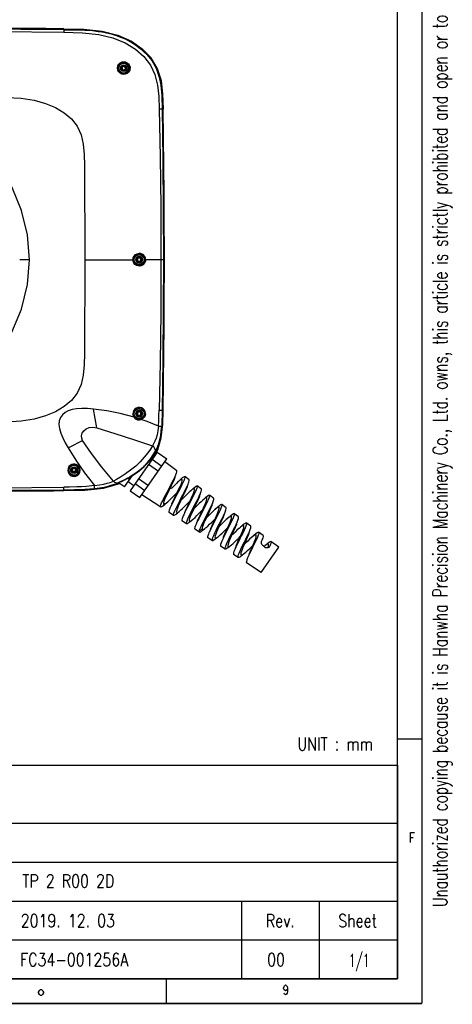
# Model space of a CAD drawing. Header units: millimetres. Extents: x 899 to 1733, y 9 to 584.
# Tile 10 of 11: x 1565 to 1732, y 9 to 389. Entities that reach past the tile are written whole.
import ezdxf
from ezdxf.enums import TextEntityAlignment as Align

# ---------------------------------------------------------------- set-up
doc = ezdxf.new("R2010")
doc.units = ezdxf.units.MM
doc.header["$LTSCALE"] = 46.255
doc.layers.get('0').update_dxf_attribs({"linetype": 'CONTINUOUS'})
doc.layers.add('SHEET', color=7, linetype='CONTINUOUS')
doc.styles.add('R-GHS', font='romans.shx', dxfattribs={"width": 0.8, "bigfont": 'ghs.shx'})

# ---------------------------------------------------------------- blocks, each defined once
blk = doc.blocks.new('A$C7C476C08')
at = {"color": 4, "linetype": 'Continuous'}
for p, q in [((606.8, 92.22), (811.8, 92.22)), ((811.8, 92.22), (811.8, 9.8)), ((606.8, 69.8), (811.8, 69.8)), ((606.8, 54.8), (811.8, 54.8)), ((606.8, 39.8), (811.8, 39.8)), ((751.8, 9.8), (751.8, 39.8)), ((781.8, 9.8), (781.8, 39.8)), ((606.8, 24.8), (811.8, 24.8)), ((606.8, 9.8), (811.8, 9.8))]:
    blk.add_line(p, q, dxfattribs=at)
at = {"color": 7, "linetype": 'Continuous'}
for p, q in [((816.87, 64.32), (817.84, 64.32)), ((674.16, 3.39), (673.77, 3.71))]:
    blk.add_line(p, q, dxfattribs=at)
at = {"color": 7, "linetype": 'Continuous', "const_width": 0.6}
for points in [[(821.3, 0.3), (821.3, 574.3)], [(811.8, 564.8), (811.8, 9.8)], [(811.8, 102.3), (821.35, 102.3)], [(9.8, 9.8), (811.8, 9.8)], [(722.7, 9.8), (722.7, 0.25)], [(821.3, 0.3), (0.3, 0.3)]]:
    blk.add_lwpolyline(points, dxfattribs=at)
at = {"color": 7, "linetype": 'Continuous'}
for points in [[(816.87, 62.38), (816.87, 66.27), (818.42, 66.27)], [(673.38, 4.68), (673.77, 5.33), (674.16, 5.65), (674.55, 5.65), (674.94, 5.33), (675.13, 5.01), (675.33, 4.68), (675.33, 4.36)], [(673.77, 3.71), (673.38, 4.36), (673.38, 4.68)], [(675.33, 4.36), (674.94, 3.71), (674.55, 3.39), (674.16, 3.39)], [(769.47, 6.15), (769.27, 5.5), (768.69, 5.17), (768.11, 5.5), (767.91, 6.15), (768.11, 6.79), (768.3, 7.12), (768.69, 7.44), (769.08, 7.12), (769.27, 6.79), (769.47, 6.15), (769.47, 4.85), (769.27, 4.2), (769.08, 3.88), (768.69, 3.55), (768.3, 3.88), (768.11, 4.2)]]:
    blk.add_lwpolyline(points, dxfattribs=at)
at = {"color": 4, "linetype": 'Continuous', "char_height": 5, "attachment_point": 1, "style": 'R-GHS'}
for s, insert in [('\\A1;Rev.', (761.07, 34.7)), ('\\A1;Sheet', (788.99, 34.7))]:
    blk.add_mtext(s, dxfattribs=dict(at, insert=insert))
at = {"layer": 'SHEET', "color": 2, "style": 'R-GHS', "width": 0.7}
blk.add_text('Unauthorized copying because it is Hanwha Precision Machinery Co., Ltd. owns, this article is strictly prohibited and open or to transfer to another person.', height=5.6, rotation=90, dxfattribs=at).set_placement((831.07, 247.6), align=Align.CENTER)

msp = doc.modelspace()

# ---------------------------------------------------------------- linework, layer by layer
at = {"color": 7, "linetype": 'Continuous'}
for p, q in [((1581.96, 385.546), (1581.146, 385.553)), ((1581.957, 385.196), (1581.96, 385.546)), ((1620.073, 360.385), (1620.236, 354.53)), ((1620.236, 354.53), (1619.891, 354.524)), ((1568.702, 296.45), (1564.953, 296.45)), ((1590.079, 296.45), (1608.89, 296.45)), ((1619.408, 296.45), (1613.074, 296.45)), ((1594.66, 231.598), (1593.394, 238.798)), ((1619.891, 238.376), (1620.236, 238.37)), ((1620.089, 232.828), (1620.236, 238.37)), ((1594.66, 231.599), (1601.632, 229.442)), ((1601.632, 229.442), (1608.806, 227.134)), ((1608.806, 227.134), (1616.121, 224.61)), ((1616.61, 225.459), (1616.121, 224.61)), ((1617.953, 222.225), (1607.505, 207.303)), ((1616.152, 220.562), (1615.65, 219.842)), ((1616.088, 220.469), (1616.515, 220.17)), ((1616.684, 220.583), (1616.461, 220.201)), ((1617.349, 221.879), (1617.649, 222.667)), ((1617.526, 222.605), (1617.525, 222.605)), ((1617.546, 222.557), (1617.555, 222.605)), ((1617.555, 222.605), (1617.562, 222.653)), ((1617.649, 222.667), (1617.711, 223.018)), ((1617.662, 222.96), (1617.711, 223.018)), ((1617.757, 223.123), (1617.711, 223.018)), ((1617.953, 222.225), (1621.738, 219.575)), ((1611.289, 204.653), (1621.738, 219.575)), ((1614.653, 217.512), (1618.438, 214.862)), ((1615.32, 219.399), (1615.661, 219.857)), ((1616.029, 219.477), (1619.814, 216.827)), ((1625.537, 215.032), (1620.961, 218.466)), ((1605.342, 208.817), (1608.421, 213.213)), ((1606.693, 212.178), (1607.753, 212.784)), ((1608.058, 212.988), (1608.54, 213.287)), ((1609.34, 213.813), (1608.311, 213.144)), ((1602.29, 211.668), (1601.115, 211.006)), ((1601.97, 210.02), (1603.033, 210.456)), ((1602.535, 210.367), (1603.033, 210.456)), ((1602.661, 210.193), (1602.596, 210.138)), ((1602.621, 210.184), (1602.596, 210.138)), ((1602.596, 210.138), (1602.862, 210.165)), ((1602.862, 210.165), (1603.261, 210.274)), ((1602.962, 210.262), (1603.007, 210.265)), ((1603.007, 210.265), (1603.052, 210.27)), ((1603.013, 210.288), (1603.014, 210.287)), ((1603.014, 210.287), (1603.161, 210.344)), ((1603.014, 210.288), (1603.055, 210.344)), ((1605.342, 208.817), (1603.059, 210.416)), ((1605.614, 211.659), (1607.346, 212.59)), ((1607.266, 211.564), (1606.505, 212.097)), ((1606.781, 210.872), (1608.943, 209.357)), ((1609.428, 210.05), (1613.213, 207.4)), ((1610.805, 212.015), (1614.589, 209.366)), ((1627.58, 211.683), (1627.385, 211.705)), ((1630.29, 211.464), (1628.583, 212.745)), ((1635.044, 207.895), (1633.336, 209.177)), ((1581.143, 207.346), (1581.96, 207.354)), ((1581.96, 207.354), (1581.957, 207.704)), ((1607.505, 207.303), (1611.289, 204.653)), ((1619.346, 201.014), (1612.065, 205.761)), ((1625.104, 206.098), (1625.786, 206.802)), ((1632.332, 208.115), (1632.119, 208.134)), ((1639.796, 204.328), (1638.089, 205.609)), ((1627.79, 204.218), (1627.119, 203.527)), ((1629.97, 202.691), (1630.633, 203.369)), ((1644.55, 200.759), (1642.842, 202.041)), ((1624.326, 197.767), (1622.537, 198.933)), ((1632.656, 200.811), (1632.002, 200.146)), ((1634.836, 199.284), (1635.48, 199.936)), ((1649.302, 197.192), (1647.595, 198.473)), ((1629.304, 194.521), (1627.515, 195.687)), ((1637.522, 197.403), (1636.887, 196.765)), ((1640.328, 196.502), (1639.702, 195.877)), ((1642.388, 193.997), (1641.771, 193.385)), ((1654.056, 193.623), (1652.348, 194.905)), ((1634.283, 191.275), (1632.495, 192.441)), ((1634.207, 191.584), (1635.277, 192.565)), ((1644.568, 192.47), (1645.175, 193.068)), ((1647.253, 190.589), (1646.655, 190.005)), ((1658.809, 190.056), (1657.101, 191.338)), ((1639.261, 188.029), (1637.472, 189.195)), ((1649.433, 189.063), (1650.022, 189.634)), ((1652.119, 187.182), (1651.539, 186.623)), ((1654.299, 185.656), (1654.87, 186.202)), ((1658.165, 187.49), (1658.234, 187.693)), ((1658.167, 187.573), (1658.238, 187.83)), ((1658.189, 187.689), (1658.238, 187.83)), ((1664.869, 185.506), (1661.855, 187.769)), ((1644.239, 184.783), (1642.451, 185.949)), ((1649.218, 181.536), (1647.429, 182.703)), ((1658.055, 175.775), (1664.869, 185.506)), ((1659.397, 185.681), (1658.898, 186.042)), ((1659.542, 186.091), (1659.211, 185.815)), ((1660.716, 185.378), (1660.79, 185.522)), ((1660.79, 185.522), (1661.009, 185.649)), ((1658.055, 175.775), (1652.408, 179.457))]:
    msp.add_line(p, q, dxfattribs=at)
for points in [[(1581.957, 385.196), (1532.239, 385.484), (1482.52, 385.484), (1432.803, 385.196)], [(1432.808, 384.216), (1482.529, 384.716), (1532.248, 384.716), (1581.957, 384.215)], [(1581.957, 385.196), (1581.959, 385.065), (1581.959, 384.728), (1581.957, 384.215)], [(1581.957, 385.196), (1585.612, 385.161), (1588.168, 385.108), (1590.024, 385.036), (1591.295, 384.963), (1593.031, 384.822), (1595.275, 384.557), (1596.675, 384.335), (1597.402, 384.2), (1598.469, 383.978), (1600.211, 383.548), (1600.971, 383.333), (1602.269, 382.923), (1603.877, 382.335), (1605.57, 381.609), (1607.477, 380.646), (1608.576, 380.01), (1609.609, 379.351), (1611.456, 377.994), (1613.963, 375.663), (1615.9, 373.25), (1617.574, 370.306), (1618.788, 366.935), (1619.422, 363.728), (1619.761, 359.747), (1619.891, 354.524)], [(1581.957, 384.215), (1589.148, 384.008), (1595.438, 383.344), (1600.89, 382.036), (1605.641, 380.105), (1609.618, 377.678), (1612.865, 374.81), (1615.372, 371.523), (1617.108, 367.846), (1618.115, 363.786), (1618.557, 359.355), (1618.72, 354.513)], [(1581.96, 385.546), (1589.716, 385.399), (1596.708, 384.679), (1602.849, 383.084), (1608.059, 380.709), (1612.219, 377.802), (1615.465, 374.42), (1617.965, 370.266), (1619.445, 365.634), (1620.073, 360.385)], [(1605.147, 367.971), (1604.379, 368.079), (1603.7, 368.41), (1603.159, 368.932), (1602.793, 369.611), (1602.659, 370.384), (1602.789, 371.195), (1603.171, 371.898), (1603.75, 372.426), (1604.439, 372.746), (1605.123, 372.829)], [(1605.06, 368.3), (1604.359, 368.42), (1603.748, 368.765), (1603.291, 369.29), (1603.033, 369.944), (1603.013, 370.664), (1603.248, 371.358), (1603.717, 371.931), (1604.352, 372.299), (1605.06, 372.422)], [(1605.06, 372.422), (1605.087, 372.458), (1605.11, 372.559), (1605.122, 372.691), (1605.123, 372.829)], [(1605.06, 372.422), (1605.751, 372.299), (1606.356, 371.956), (1606.811, 371.433), (1607.069, 370.782), (1607.09, 370.064), (1606.861, 369.375), (1606.396, 368.8), (1605.765, 368.428), (1605.06, 368.3)], [(1605.123, 372.829), (1605.424, 372.811), (1605.768, 372.731), (1606.118, 372.587), (1606.441, 372.399), (1606.717, 372.193), (1606.946, 371.962), (1607.135, 371.692), (1607.295, 371.391), (1607.424, 371.066), (1607.501, 370.722), (1607.517, 370.358), (1607.475, 369.959), (1607.364, 369.551), (1607.186, 369.169), (1606.952, 368.832), (1606.669, 368.547), (1606.342, 368.317), (1605.974, 368.143), (1605.573, 368.027), (1605.147, 367.971)], [(1605.06, 371.011), (1604.779, 370.945), (1604.558, 370.765), (1604.436, 370.497), (1604.443, 370.213), (1604.566, 369.968), (1604.784, 369.796), (1605.06, 369.732)], [(1605.06, 369.732), (1605.342, 369.796), (1605.564, 369.974), (1605.689, 370.241), (1605.683, 370.529), (1605.557, 370.778), (1605.337, 370.949), (1605.06, 371.011)], [(1605.147, 367.971), (1605.128, 368.137), (1605.097, 368.254), (1605.06, 368.3)], [(1568.702, 296.45), (1567.95, 306.024), (1565.693, 315.428), (1561.987, 324.362), (1556.966, 332.538), (1550.604, 339.962), (1543.191, 346.245), (1534.938, 351.25), (1526.038, 354.883), (1516.682, 357.082), (1507.152, 357.793), (1497.636, 357.012), (1488.357, 354.767), (1479.632, 351.152), (1471.497, 346.194), (1464.193, 340), (1457.895, 332.678), (1452.83, 324.473), (1449.094, 315.511), (1446.817, 306.073), (1446.058, 296.45)], [(1553.58, 359.15), (1559.917, 359.078), (1565.531, 358.739), (1570.488, 357.97), (1574.904, 356.756), (1578.763, 355.144), (1582.093, 353.15), (1584.89, 350.753), (1587.101, 347.916), (1588.639, 344.644), (1589.487, 341.005), (1589.804, 337.05), (1589.88, 332.75)], [(1619.891, 354.524), (1619.797, 354.525), (1619.56, 354.524), (1619.193, 354.52), (1618.72, 354.513)], [(1618.72, 354.513), (1619.09, 336.106), (1619.326, 316.751), (1619.409, 296.45)], [(1619.891, 354.524), (1620.174, 335.021), (1620.342, 315.664), (1620.397, 296.452)], [(1589.88, 332.75), (1589.991, 320.653), (1590.057, 308.552), (1590.08, 296.45)], [(1446.058, 296.45), (1446.809, 286.875), (1449.067, 277.471), (1452.773, 268.538), (1457.793, 260.362), (1464.155, 252.938), (1471.568, 246.655), (1479.822, 241.65), (1488.723, 238.017), (1498.079, 235.818), (1507.609, 235.107), (1517.126, 235.888), (1526.404, 238.134), (1535.129, 241.748), (1543.263, 246.707), (1550.567, 252.901), (1556.864, 260.223), (1561.93, 268.427), (1565.666, 277.389), (1567.943, 286.827), (1568.702, 296.45)], [(1590.08, 296.45), (1590.057, 284.348), (1589.991, 272.247), (1589.88, 260.15)], [(1608.596, 296.45), (1608.706, 297.174), (1609.049, 297.873), (1609.596, 298.431), (1610.255, 298.773), (1611.152, 298.91)], [(1611.152, 293.99), (1610.455, 294.069), (1610.05, 294.204), (1609.837, 294.31), (1609.409, 294.626), (1608.977, 295.135), (1608.833, 295.394), (1608.678, 295.835), (1608.596, 296.45)], [(1608.89, 296.45), (1608.985, 297.074), (1609.269, 297.652), (1609.723, 298.121), (1610.313, 298.433), (1611, 298.543)], [(1611, 294.357), (1610.318, 294.465), (1609.724, 294.778), (1609.266, 295.252), (1608.982, 295.834), (1608.89, 296.45)], [(1611, 297.106), (1610.746, 297.053), (1610.533, 296.907), (1610.394, 296.692), (1610.348, 296.45)], [(1610.348, 296.45), (1610.397, 296.2), (1610.537, 295.989), (1610.747, 295.847), (1611, 295.794)], [(1611, 298.543), (1611.072, 298.595), (1611.128, 298.728), (1611.152, 298.91)], [(1611, 298.543), (1611.68, 298.423), (1612.267, 298.101), (1612.713, 297.625), (1612.986, 297.05), (1613.074, 296.45)], [(1611.659, 296.45), (1611.61, 296.7), (1611.469, 296.912), (1611.257, 297.055), (1611, 297.106)], [(1611, 295.794), (1611.255, 295.845), (1611.472, 295.991), (1611.612, 296.207), (1611.659, 296.45)], [(1613.074, 296.45), (1612.985, 295.848), (1612.713, 295.276), (1612.271, 294.802), (1611.686, 294.48), (1611, 294.357)], [(1613.515, 296.45), (1613.402, 297.181), (1613.073, 297.86), (1612.563, 298.393), (1611.969, 298.734), (1611.152, 298.91)], [(1613.515, 296.45), (1613.476, 296.038), (1613.393, 295.687), (1613.272, 295.385), (1613.131, 295.126), (1612.985, 294.907), (1612.8, 294.711), (1612.585, 294.53), (1612.354, 294.356), (1612.103, 294.215), (1611.825, 294.117), (1611.511, 294.048), (1611.152, 293.99)], [(1619.408, 296.45), (1619.327, 276.143), (1619.091, 256.79), (1618.711, 238.393)], [(1620.397, 296.452), (1620.266, 296.451), (1619.918, 296.45), (1619.409, 296.45)], [(1620.397, 296.452), (1620.342, 277.207), (1620.174, 257.848), (1619.891, 238.376)], [(1611.152, 293.99), (1611.128, 294.172), (1611.072, 294.306), (1611, 294.357)], [(1589.88, 260.15), (1589.804, 255.852), (1589.488, 251.9), (1588.641, 248.262), (1587.106, 244.991), (1584.897, 242.155), (1582.102, 239.757), (1578.774, 237.761), (1574.915, 236.148), (1570.497, 234.932), (1565.538, 234.162), (1559.921, 233.822), (1553.58, 233.75)], [(1613.44, 237.038), (1613.293, 237.879), (1612.98, 238.459), (1612.533, 238.928), (1611.969, 239.259), (1611.27, 239.434), (1610.509, 239.383), (1609.809, 239.102), (1609.246, 238.633), (1608.881, 238.081), (1608.689, 237.532), (1608.64, 237.02)], [(1593.394, 238.798), (1591.035, 238.998), (1588.855, 239.05), (1586.877, 238.926), (1585.131, 238.624), (1583.649, 238.143), (1582.422, 237.494), (1581.428, 236.648), (1580.685, 235.59), (1580.234, 234.324), (1580.106, 232.879), (1580.294, 231.28), (1580.785, 229.556), (1581.534, 227.732), (1582.501, 225.823), (1583.637, 223.825)], [(1609.071, 235.663), (1603.741, 237.082), (1598.496, 238.12), (1593.394, 238.798)], [(1608.64, 237.02), (1608.782, 237.027), (1608.88, 237.038), (1608.916, 237.05)], [(1609.071, 235.663), (1608.835, 236.088), (1608.693, 236.537), (1608.64, 237.02)], [(1608.916, 237.05), (1609.032, 237.736), (1609.37, 238.347), (1609.903, 238.817), (1610.585, 239.083), (1611.334, 239.093), (1612.035, 238.836), (1612.59, 238.36), (1612.94, 237.734), (1613.055, 237.05)], [(1609.267, 235.9), (1609.073, 236.262), (1608.956, 236.651), (1608.916, 237.05)], [(1609.071, 235.663), (1609.185, 235.762), (1609.255, 235.846), (1609.267, 235.9)], [(1609.071, 235.663), (1609.39, 235.291), (1609.843, 234.958), (1610.41, 234.725), (1611.094, 234.642), (1611.829, 234.775)], [(1611.634, 235.087), (1610.974, 234.983), (1610.315, 235.095), (1609.725, 235.412), (1609.267, 235.9)], [(1611, 237.71), (1610.706, 237.639), (1610.476, 237.447), (1610.356, 237.179), (1610.367, 236.875), (1610.498, 236.626), (1610.716, 236.456), (1611, 236.39)], [(1611, 236.39), (1611.298, 236.459), (1611.531, 236.653), (1611.652, 236.924), (1611.642, 237.218), (1611.507, 237.477), (1611.285, 237.647), (1611, 237.71)], [(1613.055, 237.05), (1612.956, 236.418), (1612.671, 235.851), (1612.22, 235.391), (1611.634, 235.087)], [(1613.44, 237.038), (1613.333, 236.337), (1613.01, 235.676), (1612.496, 235.136), (1611.829, 234.775)], [(1613.44, 237.038), (1613.306, 237.037), (1613.18, 237.039), (1613.09, 237.044), (1613.055, 237.05)], [(1618.476, 232.245), (1618.596, 234.227), (1618.653, 236.282), (1618.718, 238.389)], [(1618.718, 238.389), (1619.185, 238.381), (1619.554, 238.376), (1619.795, 238.374), (1619.891, 238.376)], [(1619.891, 238.376), (1619.877, 237.58), (1619.859, 236.555), (1619.844, 235.852), (1619.821, 234.897), (1619.782, 233.666), (1619.71, 232.191)], [(1589.216, 226.718), (1588.849, 227.589), (1588.779, 228.539), (1589.04, 229.505), (1589.649, 230.42), (1590.585, 231.178), (1591.787, 231.677), (1593.171, 231.833), (1594.66, 231.599)], [(1611.634, 235.087), (1611.696, 235.05), (1611.77, 234.931), (1611.829, 234.775)], [(1618.475, 232.245), (1616.327, 233.135), (1614.117, 233.979), (1611.829, 234.775)], [(1616.536, 220.2), (1618.19, 223.149), (1619.544, 227.778), (1620.089, 232.828)], [(1618.476, 232.245), (1618.276, 230.41), (1617.955, 228.839), (1617.546, 227.527)], [(1618.476, 232.245), (1618.966, 232.219), (1619.354, 232.201), (1619.61, 232.191), (1619.71, 232.191)], [(1618.986, 226.976), (1619.319, 228.612), (1619.559, 230.368), (1619.71, 232.191)], [(1583.637, 223.825), (1585.743, 224.919), (1587.618, 225.893), (1589.216, 226.718)], [(1601.115, 211.006), (1596.605, 216.421), (1592.647, 221.673), (1589.216, 226.718)], [(1616.121, 224.61), (1615.362, 223.393), (1614.316, 221.881), (1612.99, 220.208), (1611.445, 218.519), (1609.68, 216.846), (1607.706, 215.221), (1605.697, 213.775), (1603.871, 212.601), (1602.29, 211.668)], [(1617.117, 222.167), (1617.262, 222.691), (1617.223, 223.252), (1617.001, 223.795), (1616.621, 224.263), (1616.121, 224.61)], [(1617.546, 227.527), (1617.085, 226.405), (1616.61, 225.459)], [(1617.117, 222.167), (1617.811, 223.522), (1618.46, 225.155), (1618.986, 226.976)], [(1617.757, 223.123), (1617.994, 223.699), (1618.215, 224.286), (1618.419, 224.884)], [(1618.419, 224.884), (1618.626, 225.559), (1618.815, 226.256), (1618.986, 226.976)], [(1583.637, 223.825), (1586.573, 219.102), (1589.931, 214.253), (1593.758, 209.305)], [(1612.953, 216.719), (1613.81, 217.589), (1614.581, 218.451), (1615.26, 219.288), (1615.847, 220.081), (1616.345, 220.81), (1616.751, 221.444), (1617.067, 221.957), (1617.299, 222.33), (1617.45, 222.548), (1617.525, 222.605)], [(1615.548, 219.73), (1616.479, 221.102), (1617.117, 222.167)], [(1615.661, 219.857), (1615.966, 220.289), (1616.237, 220.69), (1616.475, 221.056), (1616.683, 221.389), (1616.866, 221.688)], [(1617.571, 222.87), (1617.412, 222.612), (1617.193, 222.239), (1616.916, 221.773), (1616.574, 221.214), (1616.152, 220.562)], [(1616.283, 220.332), (1616.566, 220.781), (1617.068, 221.678), (1617.526, 222.605)], [(1616.469, 220.202), (1616.583, 220.4), (1616.708, 220.627), (1616.822, 220.839), (1616.923, 221.038), (1617.015, 221.222), (1617.096, 221.393), (1617.169, 221.55), (1617.233, 221.695), (1617.29, 221.827), (1617.339, 221.947), (1617.382, 222.055), (1617.419, 222.153), (1617.45, 222.24), (1617.477, 222.317), (1617.499, 222.387), (1617.518, 222.449), (1617.533, 222.506), (1617.546, 222.557)], [(1616.471, 220.197), (1616.758, 220.667), (1617.349, 221.879)], [(1617.526, 222.605), (1617.524, 222.499), (1617.445, 222.231), (1617.282, 221.811), (1617.03, 221.255), (1616.684, 220.583)], [(1616.866, 221.688), (1617.025, 221.955), (1617.164, 222.19), (1617.283, 222.394), (1617.385, 222.567), (1617.471, 222.709), (1617.541, 222.82)], [(1617.525, 222.605), (1617.552, 222.694), (1617.553, 222.787), (1617.543, 222.823)], [(1617.526, 222.605), (1617.553, 222.693), (1617.554, 222.785), (1617.543, 222.824)], [(1617.541, 222.82), (1617.595, 222.899), (1617.633, 222.948)], [(1617.562, 222.653), (1617.565, 222.705), (1617.562, 222.77), (1617.547, 222.828)], [(1617.711, 223.018), (1617.668, 223.001), (1617.571, 222.87)], [(1588.328, 215.155), (1588.154, 216.137), (1587.785, 216.752), (1587.286, 217.208), (1586.726, 217.492), (1586.18, 217.613), (1585.607, 217.603), (1585.002, 217.438), (1584.433, 217.1), (1583.958, 216.596), (1583.639, 215.947), (1583.526, 215.139)], [(1583.847, 215.27), (1583.976, 216.006), (1584.34, 216.627), (1584.881, 217.077), (1585.532, 217.319), (1586.227, 217.332), (1586.899, 217.107), (1587.47, 216.653), (1587.855, 216.013), (1587.987, 215.27)], [(1607.346, 212.59), (1609.182, 213.728), (1611.023, 215.069), (1612.759, 216.576)], [(1607.753, 212.784), (1608.849, 213.467), (1609.943, 214.215), (1611.007, 215.016), (1612.015, 215.856), (1612.953, 216.719)], [(1608.54, 213.287), (1609.032, 213.607), (1609.535, 213.947), (1610.046, 214.309), (1610.564, 214.694), (1611.087, 215.101), (1611.611, 215.531), (1612.133, 215.983), (1612.648, 216.452), (1613.087, 216.873)], [(1613.087, 216.873), (1612.986, 216.774), (1612.128, 215.978), (1611.222, 215.21), (1610.306, 214.499), (1609.34, 213.813)], [(1612.759, 216.576), (1614.293, 218.169), (1615.548, 219.73)], [(1615.65, 219.842), (1615.078, 219.087), (1614.442, 218.318), (1613.751, 217.551), (1613.087, 216.873)], [(1613.087, 216.873), (1613.151, 216.936), (1613.636, 217.431), (1614.1, 217.93), (1614.537, 218.429), (1614.945, 218.921), (1615.32, 219.399)], [(1583.526, 215.139), (1583.687, 215.162), (1583.803, 215.21), (1583.847, 215.27)], [(1583.526, 215.139), (1583.734, 214.244), (1584.061, 213.708), (1584.39, 213.377), (1584.852, 213.078), (1585.358, 212.892), (1585.914, 212.825), (1586.554, 212.91), (1587.19, 213.187), (1587.737, 213.652), (1588.134, 214.281), (1588.328, 215.155)], [(1587.987, 215.27), (1587.848, 214.54), (1587.472, 213.92), (1586.926, 213.479), (1586.281, 213.249), (1585.603, 213.241), (1584.95, 213.457), (1584.383, 213.897), (1583.99, 214.53), (1583.847, 215.27)], [(1588.328, 215.155), (1588.161, 215.17), (1588.036, 215.213), (1587.987, 215.27)], [(1608.311, 213.144), (1607.282, 212.529), (1607.141, 212.449)], [(1607.141, 212.449), (1607.59, 212.708), (1608.058, 212.988)], [(1624.248, 211.509), (1624.737, 212.507), (1625.132, 213.37), (1625.354, 213.907)], [(1624.774, 212.372), (1624.943, 212.824), (1625.168, 213.42), (1625.354, 213.907)], [(1625.354, 213.907), (1625.419, 214.08), (1625.574, 214.603), (1625.594, 214.929), (1625.537, 215.032)], [(1627.005, 211.664), (1627.225, 211.874), (1627.784, 212.367), (1628.212, 212.671), (1628.497, 212.771), (1628.583, 212.745)], [(1593.758, 209.305), (1590.658, 208.99), (1588.746, 208.87), (1587.039, 208.797), (1584.126, 208.723), (1581.969, 208.685)], [(1593.758, 209.305), (1595.7, 209.596), (1597.354, 209.893), (1598.739, 210.181), (1599.807, 210.452), (1600.546, 210.713), (1601.115, 211.006)], [(1593.861, 208.164), (1593.854, 208.321), (1593.818, 208.72), (1593.758, 209.305)], [(1593.861, 208.164), (1595.746, 208.418), (1597.484, 208.737), (1599.03, 209.097)], [(1597.279, 208.325), (1603.523, 210.062), (1603.547, 210.074)], [(1599.03, 209.097), (1600.613, 209.551), (1601.97, 210.02)], [(1599.03, 209.097), (1599.761, 209.279), (1600.477, 209.472), (1601.177, 209.676)], [(1601.115, 211.006), (1601.533, 210.654), (1602.02, 210.434), (1602.535, 210.367)], [(1601.177, 209.676), (1601.603, 209.808), (1602.023, 209.944), (1602.437, 210.083)], [(1602.437, 210.083), (1602.49, 210.101), (1602.543, 210.12), (1602.596, 210.138)], [(1603.027, 210.402), (1602.764, 210.27), (1602.621, 210.184)], [(1602.655, 210.201), (1602.686, 210.223), (1602.755, 210.264), (1602.858, 210.318), (1602.993, 210.385), (1603.16, 210.463)], [(1602.797, 210.286), (1602.853, 210.268), (1602.913, 210.262), (1602.962, 210.262)], [(1603.013, 210.288), (1602.935, 210.27), (1602.856, 210.271), (1602.798, 210.286)], [(1603.014, 210.287), (1602.936, 210.269), (1602.853, 210.271), (1602.798, 210.286)], [(1603.213, 210.308), (1603.133, 210.29), (1603.014, 210.287)], [(1607.141, 212.449), (1606.306, 211.99), (1605.421, 211.533), (1604.641, 211.152), (1603.97, 210.837), (1603.425, 210.587), (1603.027, 210.402)], [(1603.033, 210.456), (1604.138, 210.952), (1605.614, 211.659)], [(1603.052, 210.27), (1603.1, 210.278), (1603.153, 210.288), (1603.211, 210.3), (1603.221, 210.303)], [(1603.055, 210.344), (1603.256, 210.46), (1603.624, 210.642), (1604.159, 210.896), (1604.861, 211.233), (1605.716, 211.66), (1606.693, 212.178)], [(1603.16, 210.463), (1603.356, 210.555), (1603.582, 210.659)], [(1603.582, 210.659), (1603.836, 210.776), (1604.116, 210.905), (1604.422, 211.048), (1604.751, 211.205), (1605.103, 211.375), (1605.474, 211.56), (1605.864, 211.758), (1606.272, 211.971), (1606.696, 212.2), (1607.141, 212.449)], [(1622.414, 207.982), (1623.058, 209.205), (1623.682, 210.399), (1624.248, 211.509)], [(1624.774, 212.372), (1624.483, 211.641), (1624.111, 210.799), (1623.672, 209.858), (1623.182, 208.844), (1622.672, 207.802)], [(1625.859, 210.579), (1625.377, 210.121), (1624.633, 209.384), (1623.836, 208.57)], [(1625.358, 205.921), (1625.867, 206.969), (1626.355, 207.989), (1626.791, 208.931), (1627.157, 209.77), (1627.435, 210.487), (1627.609, 211.06), (1627.663, 211.459), (1627.58, 211.683)], [(1628.583, 212.745), (1628.635, 212.667), (1628.63, 212.36), (1628.489, 211.854), (1628.217, 211.159), (1627.831, 210.304), (1627.347, 209.311), (1626.786, 208.204), (1626.17, 207.015), (1625.532, 205.799)], [(1627.385, 211.705), (1627.052, 211.552), (1626.597, 211.223), (1626.034, 210.739), (1625.859, 210.579)], [(1627.005, 211.664), (1626.605, 211.28), (1626.161, 210.86), (1625.86, 210.579)], [(1629.065, 208.036), (1629.543, 209.024), (1629.927, 209.879), (1630.105, 210.318)], [(1629.524, 208.769), (1629.693, 209.228), (1629.918, 209.827), (1630.105, 210.318)], [(1630.105, 210.318), (1630.199, 210.576), (1630.34, 211.081), (1630.342, 211.387), (1630.29, 211.464)], [(1633.336, 209.177), (1633.389, 209.095), (1633.386, 208.789), (1633.25, 208.291), (1632.985, 207.607), (1632.611, 206.77), (1632.143, 205.797), (1631.601, 204.717), (1631.007, 203.562), (1630.397, 202.392)], [(1631.738, 208.091), (1632.015, 208.352), (1632.561, 208.825), (1632.979, 209.114), (1633.256, 209.204), (1633.336, 209.177)], [(1432.803, 208.684), (1482.55, 208.183), (1532.27, 208.184), (1581.957, 208.685)], [(1432.803, 207.704), (1482.52, 207.416), (1532.239, 207.416), (1581.957, 207.704)], [(1581.957, 207.704), (1581.959, 207.835), (1581.959, 208.18), (1581.957, 208.685)], [(1581.957, 207.704), (1586.113, 207.745), (1590.082, 207.867), (1593.861, 208.164)], [(1581.96, 207.354), (1590.026, 207.515), (1597.279, 208.325)], [(1619.347, 201.014), (1619.292, 201.087), (1619.29, 201.384), (1619.427, 201.882), (1619.699, 202.58), (1620.087, 203.441), (1620.574, 204.437), (1621.139, 205.547), (1621.762, 206.746), (1622.414, 207.982)], [(1622.672, 207.802), (1622.145, 206.725), (1621.646, 205.686), (1621.202, 204.73), (1620.833, 203.883), (1620.557, 203.161), (1620.394, 202.599), (1620.355, 202.223), (1620.443, 202.032)], [(1621.598, 202.645), (1622.068, 203.059), (1622.738, 203.692), (1623.492, 204.442), (1624.294, 205.262), (1625.104, 206.098)], [(1623.836, 208.57), (1623.56, 208.345), (1623.23, 208.188), (1622.877, 208.113), (1622.825, 208.115)], [(1623.635, 202.234), (1623.92, 202.891), (1624.353, 203.834), (1624.842, 204.86), (1625.358, 205.921)], [(1625.532, 205.799), (1624.892, 204.578), (1624.281, 203.4), (1623.731, 202.31)], [(1627.28, 204.575), (1627.902, 205.767), (1628.51, 206.94), (1629.065, 208.036)], [(1629.525, 208.769), (1629.309, 208.214), (1628.948, 207.375), (1628.515, 206.436), (1628.035, 205.426), (1627.537, 204.395)], [(1630.602, 207.02), (1630.122, 206.567), (1629.388, 205.846), (1628.598, 205.046), (1627.79, 204.218)], [(1630.223, 202.514), (1630.712, 203.532), (1631.181, 204.525), (1631.6, 205.447), (1631.951, 206.27), (1632.217, 206.974), (1632.378, 207.532), (1632.417, 207.914), (1632.332, 208.115)], [(1632.119, 208.134), (1631.778, 207.973), (1631.322, 207.645), (1630.769, 207.172), (1630.602, 207.02)], [(1631.738, 208.091), (1631.345, 207.716), (1630.903, 207.299), (1630.602, 207.02)], [(1634.281, 205.179), (1634.108, 204.726), (1633.767, 203.917), (1633.355, 203.005), (1632.892, 202.013), (1632.403, 200.988)], [(1633.889, 204.584), (1634.348, 205.542), (1634.716, 206.372), (1634.853, 206.714)], [(1634.282, 205.179), (1634.441, 205.617), (1634.663, 206.212), (1634.853, 206.714)], [(1634.853, 206.714), (1634.973, 207.05), (1635.099, 207.539), (1635.092, 207.829), (1635.044, 207.895)], [(1638.089, 205.609), (1638.14, 205.538), (1638.147, 205.247), (1638.023, 204.767), (1637.774, 204.103), (1637.417, 203.288), (1636.969, 202.344), (1636.446, 201.292), (1635.867, 200.156), (1635.263, 198.985)], [(1636.459, 204.506), (1636.766, 204.793), (1637.303, 205.255), (1637.717, 205.542), (1637.997, 205.637), (1638.089, 205.609)], [(1620.346, 201.57), (1620.161, 201.414), (1619.727, 201.101), (1619.436, 200.992), (1619.347, 201.014)], [(1620.346, 201.571), (1620.743, 201.915), (1621.228, 202.331), (1621.598, 202.645)], [(1620.443, 202.032), (1620.665, 202.024), (1621.018, 202.203), (1621.493, 202.557), (1621.598, 202.645)], [(1623.731, 202.31), (1623.257, 201.329), (1623.01, 200.792)], [(1624.326, 197.767), (1624.271, 197.839), (1624.264, 198.131), (1624.392, 198.616), (1624.652, 199.292), (1625.024, 200.128), (1625.491, 201.1), (1626.038, 202.186), (1626.646, 203.361), (1627.28, 204.575)], [(1627.537, 204.395), (1627.028, 203.339), (1626.548, 202.33), (1626.126, 201.405), (1625.779, 200.588), (1625.518, 199.892), (1625.364, 199.346), (1625.331, 198.976), (1625.423, 198.785)], [(1626.613, 199.415), (1627.013, 199.764), (1627.661, 200.37), (1628.392, 201.089), (1629.175, 201.879), (1629.97, 202.691)], [(1628.605, 199.006), (1628.851, 199.58), (1629.263, 200.491), (1629.73, 201.483), (1630.223, 202.514)], [(1630.397, 202.392), (1629.78, 201.205), (1629.19, 200.055), (1628.657, 198.99)], [(1632.146, 201.168), (1632.765, 202.362), (1633.356, 203.517), (1633.889, 204.584)], [(1635.327, 203.446), (1634.898, 203.046), (1634.186, 202.353), (1633.426, 201.591), (1632.656, 200.811)], [(1635.089, 199.107), (1635.566, 200.116), (1636.018, 201.09), (1636.419, 201.986), (1636.75, 202.78), (1636.997, 203.459), (1637.142, 203.994), (1637.171, 204.359), (1637.086, 204.547)], [(1636.459, 204.506), (1636.067, 204.133), (1635.628, 203.723), (1635.327, 203.446)], [(1636.524, 204.408), (1636.074, 204.088), (1635.531, 203.63), (1635.327, 203.446)], [(1637.086, 204.547), (1636.862, 204.567), (1636.524, 204.408)], [(1639.04, 201.595), (1638.89, 201.197), (1638.565, 200.407), (1638.172, 199.521), (1637.73, 198.564)], [(1638.684, 201.067), (1639.126, 202.003), (1639.482, 202.816), (1639.613, 203.147)], [(1639.04, 201.595), (1639.206, 202.056), (1639.429, 202.657), (1639.613, 203.147)], [(1639.613, 203.147), (1639.732, 203.481), (1639.856, 203.964), (1639.847, 204.256), (1639.796, 204.328)], [(1642.842, 202.041), (1642.895, 201.965), (1642.902, 201.675), (1642.783, 201.199), (1642.542, 200.547), (1642.197, 199.751), (1641.763, 198.829), (1641.26, 197.805), (1640.705, 196.705), (1640.129, 195.578)], [(1641.208, 200.947), (1641.549, 201.265), (1642.076, 201.712), (1642.483, 201.985), (1642.758, 202.069), (1642.842, 202.041)], [(1623.01, 200.792), (1622.874, 200.477), (1622.607, 199.786), (1622.477, 199.292), (1622.485, 199.001), (1622.537, 198.933)], [(1625.358, 198.345), (1625.128, 198.152), (1624.702, 197.85), (1624.416, 197.745), (1624.326, 197.767)], [(1625.357, 198.345), (1625.751, 198.684), (1626.236, 199.098), (1626.613, 199.415)], [(1625.423, 198.785), (1625.646, 198.776), (1625.994, 198.949), (1626.457, 199.287), (1626.613, 199.415)], [(1627.994, 197.583), (1627.833, 197.206), (1627.578, 196.533), (1627.452, 196.049), (1627.46, 195.759), (1627.515, 195.687)], [(1628.657, 198.99), (1628.199, 198.034), (1627.994, 197.583)], [(1629.304, 194.521), (1629.246, 194.599), (1629.241, 194.89), (1629.363, 195.366), (1629.611, 196.026), (1629.971, 196.841), (1630.425, 197.794), (1630.956, 198.859), (1631.541, 200.003), (1632.146, 201.168)], [(1632.403, 200.988), (1631.925, 199.985), (1631.471, 199.012), (1631.067, 198.114), (1630.732, 197.314), (1630.481, 196.632), (1630.336, 196.095), (1630.307, 195.731), (1630.401, 195.54)], [(1631.6, 196.163), (1631.946, 196.46), (1632.579, 197.044), (1633.295, 197.736), (1634.059, 198.499), (1634.836, 199.284)], [(1633.578, 195.784), (1633.785, 196.277), (1634.179, 197.161), (1634.623, 198.119), (1635.089, 199.107)], [(1635.263, 198.985), (1634.671, 197.834), (1634.099, 196.711)], [(1634.208, 191.584), (1634.315, 192.054), (1634.552, 192.707), (1634.898, 193.514), (1635.339, 194.45), (1635.851, 195.486), (1636.416, 196.6), (1637.011, 197.761)], [(1637.73, 198.564), (1636.819, 196.621), (1636.398, 195.706), (1636.024, 194.865), (1635.712, 194.111), (1635.476, 193.465), (1635.328, 192.944), (1635.278, 192.564)], [(1637.011, 197.761), (1637.601, 198.911), (1638.17, 200.028), (1638.684, 201.067)], [(1640.069, 199.888), (1639.721, 199.568), (1639.027, 198.903), (1638.282, 198.166), (1637.522, 197.403)], [(1639.955, 195.7), (1640.406, 196.669), (1640.835, 197.61), (1641.217, 198.479), (1641.533, 199.251), (1641.767, 199.912), (1641.903, 200.435), (1641.926, 200.791), (1641.839, 200.979)], [(1641.208, 200.947), (1640.81, 200.571), (1640.368, 200.161), (1640.069, 199.888)], [(1641.3, 200.862), (1640.864, 200.562), (1640.337, 200.126), (1640.069, 199.888)], [(1641.839, 200.979), (1641.628, 201.004), (1641.3, 200.862)], [(1641.877, 194.354), (1642.451, 195.481), (1642.996, 196.566), (1643.494, 197.584)], [(1642.135, 194.174), (1642.574, 195.124), (1642.989, 196.039), (1643.363, 196.898), (1643.67, 197.657), (1643.795, 197.997)], [(1643.494, 197.584), (1643.92, 198.494), (1644.262, 199.289), (1644.359, 199.537)], [(1643.795, 197.997), (1643.949, 198.427), (1644.167, 199.023), (1644.359, 199.537)], [(1644.359, 199.537), (1644.499, 199.94), (1644.613, 200.41), (1644.599, 200.693), (1644.55, 200.759)], [(1647.595, 198.473), (1647.67, 198.272), (1647.609, 197.863), (1647.409, 197.25), (1647.086, 196.46), (1646.661, 195.528), (1646.149, 194.47), (1645.584, 193.338), (1644.995, 192.171)], [(1645.928, 197.364), (1646.493, 197.877), (1646.996, 198.273), (1647.365, 198.478), (1647.595, 198.473)], [(1630.347, 195.098), (1630.08, 194.876), (1629.662, 194.59), (1629.384, 194.499), (1629.304, 194.521)], [(1630.347, 195.098), (1630.741, 195.437), (1631.227, 195.85), (1631.6, 196.163)], [(1630.401, 195.54), (1630.612, 195.525), (1630.951, 195.682), (1631.403, 196.002), (1631.6, 196.163)], [(1632.969, 194.351), (1632.788, 193.924), (1632.544, 193.27), (1632.426, 192.799), (1632.438, 192.514), (1632.495, 192.441)], [(1634.099, 196.711), (1633.581, 195.667), (1633.139, 194.731), (1632.969, 194.351)], [(1633.578, 195.784), (1633.426, 195.418), (1633.193, 194.868), (1632.969, 194.351)], [(1636.616, 192.933), (1636.841, 193.123), (1637.47, 193.69), (1638.168, 194.357), (1638.924, 195.101), (1639.702, 195.877)], [(1638.539, 192.537), (1638.762, 193.072), (1639.124, 193.896), (1639.527, 194.78), (1639.955, 195.7)], [(1640.129, 195.578), (1639.532, 194.408), (1638.971, 193.293)], [(1639.261, 188.029), (1639.179, 188.243), (1639.245, 188.662), (1639.45, 189.281), (1639.776, 190.068), (1640.206, 191.002), (1640.718, 192.06), (1641.288, 193.198), (1641.877, 194.354)], [(1642.135, 194.174), (1641.673, 193.173), (1641.235, 192.2), (1640.855, 191.312), (1640.553, 190.541), (1640.347, 189.903), (1640.256, 189.423), (1640.291, 189.125), (1640.358, 189.047)], [(1644.633, 196.172), (1643.925, 195.506), (1643.162, 194.763), (1642.388, 193.997)], [(1645.928, 197.364), (1645.542, 197.001), (1645.106, 196.599), (1644.633, 196.172)], [(1646.195, 197.375), (1645.778, 197.124), (1645.254, 196.716), (1644.805, 196.327)], [(1644.821, 192.293), (1645.276, 193.29), (1645.708, 194.254), (1646.089, 195.147), (1646.389, 195.923), (1646.594, 196.565), (1646.685, 197.042), (1646.651, 197.337), (1646.592, 197.411)], [(1646.592, 197.411), (1646.488, 197.448), (1646.195, 197.375)], [(1646.743, 190.947), (1647.32, 192.093), (1647.88, 193.22), (1648.384, 194.268)], [(1648.554, 194.411), (1648.528, 194.334), (1648.236, 193.574), (1647.865, 192.693), (1647.441, 191.739), (1647, 190.767)], [(1648.384, 194.268), (1648.801, 195.187), (1649.12, 195.967)], [(1648.554, 194.411), (1648.719, 194.875), (1648.938, 195.478), (1649.119, 195.967)], [(1649.12, 195.967), (1649.316, 196.57), (1649.378, 196.986), (1649.302, 197.192)], [(1650.972, 193.823), (1650.568, 193.593), (1650.048, 193.199), (1649.544, 192.769)], [(1650.675, 193.805), (1650.28, 193.436), (1649.841, 193.035), (1649.544, 192.768)], [(1649.686, 188.886), (1650.114, 189.839), (1650.524, 190.775), (1650.884, 191.638), (1651.167, 192.385), (1651.358, 193.002), (1651.442, 193.47), (1651.407, 193.763), (1651.345, 193.843)], [(1652.348, 194.905), (1652.425, 194.697), (1652.365, 194.287), (1652.175, 193.689), (1651.868, 192.93), (1651.462, 192.03), (1650.97, 190.998), (1650.424, 189.889), (1649.86, 188.764)], [(1650.675, 193.805), (1651.281, 194.35), (1651.775, 194.729), (1652.131, 194.916), (1652.348, 194.905)], [(1651.345, 193.843), (1651.252, 193.879), (1650.972, 193.823)], [(1634.283, 191.275), (1634.237, 191.324), (1634.208, 191.584)], [(1635.354, 191.868), (1635.101, 191.658), (1634.685, 191.365), (1634.397, 191.252), (1634.283, 191.275)], [(1635.278, 192.564), (1635.346, 192.322), (1635.379, 192.293)], [(1635.354, 191.868), (1635.748, 192.204), (1636.235, 192.616), (1636.616, 192.933)], [(1635.379, 192.293), (1635.541, 192.266), (1635.863, 192.392), (1636.304, 192.686), (1636.616, 192.933)], [(1637.938, 191.111), (1637.715, 190.575), (1637.493, 189.95), (1637.396, 189.5)], [(1638.971, 193.293), (1638.471, 192.269), (1638.046, 191.354), (1637.938, 191.111)], [(1641.605, 189.68), (1641.7, 189.758), (1642.322, 190.305), (1643.026, 190.963), (1643.787, 191.701), (1644.568, 192.47)], [(1643.509, 189.315), (1643.586, 189.505), (1643.954, 190.373), (1644.377, 191.319), (1644.821, 192.293)], [(1644.995, 192.171), (1644.418, 191.029), (1643.86, 189.907)], [(1644.239, 184.783), (1644.155, 184.986), (1644.212, 185.39), (1644.401, 185.983), (1644.704, 186.736), (1645.11, 187.636), (1645.608, 188.673), (1646.164, 189.797), (1646.743, 190.947)], [(1647, 190.767), (1646.561, 189.795), (1646.142, 188.848), (1645.778, 187.981), (1645.496, 187.234), (1645.308, 186.62), (1645.228, 186.159), (1645.271, 185.874), (1645.336, 185.801)], [(1649.544, 192.769), (1649.438, 192.674), (1648.747, 192.036), (1648.011, 191.329), (1647.253, 190.589)], [(1651.609, 187.54), (1652.153, 188.635), (1652.687, 189.722), (1653.173, 190.74)], [(1653.309, 190.805), (1653.029, 190.054), (1652.675, 189.2), (1652.275, 188.281), (1651.866, 187.359)], [(1653.173, 190.74), (1653.575, 191.637), (1653.867, 192.362)], [(1653.309, 190.805), (1653.47, 191.267), (1653.686, 191.869), (1653.867, 192.362)], [(1653.867, 192.362), (1654.073, 193.001), (1654.134, 193.414), (1654.056, 193.623)], [(1655.726, 190.26), (1655.338, 190.047), (1654.846, 189.686), (1654.29, 189.219)], [(1655.408, 190.236), (1655.02, 189.876), (1654.585, 189.48), (1654.29, 189.219)], [(1654.552, 185.479), (1654.959, 186.406), (1655.352, 187.318), (1655.692, 188.156), (1655.955, 188.877), (1656.13, 189.471), (1656.201, 189.918), (1656.158, 190.201), (1656.098, 190.275)], [(1657.101, 191.338), (1657.181, 191.121), (1657.123, 190.712), (1656.937, 190.125), (1656.644, 189.389), (1656.256, 188.513), (1655.787, 187.518), (1655.265, 186.447), (1654.726, 185.357)], [(1655.408, 190.236), (1656.054, 190.809), (1656.539, 191.174), (1656.891, 191.352), (1657.101, 191.338)], [(1656.098, 190.275), (1656, 190.313), (1655.726, 190.26)], [(1658.809, 190.056), (1658.871, 189.96), (1658.877, 189.664), (1658.767, 189.196), (1658.624, 188.776)], [(1637.396, 189.5), (1637.426, 189.246), (1637.472, 189.195)], [(1640.344, 188.62), (1639.846, 188.229), (1639.476, 188.028), (1639.261, 188.029)], [(1640.344, 188.62), (1640.74, 188.958), (1641.227, 189.367), (1641.605, 189.68)], [(1640.358, 189.047), (1640.454, 189.017), (1640.75, 189.093), (1641.172, 189.347), (1641.605, 189.68)], [(1642.919, 187.898), (1642.624, 187.171), (1642.426, 186.561), (1642.368, 186.151), (1642.451, 185.949)], [(1643.86, 189.907), (1643.358, 188.867), (1642.919, 187.898)], [(1645.336, 185.801), (1645.436, 185.769), (1645.722, 185.838), (1646.13, 186.076), (1646.616, 186.444)], [(1645.342, 185.381), (1645.739, 185.718), (1646.232, 186.129), (1646.616, 186.444)], [(1646.616, 186.444), (1647.259, 186.996), (1647.948, 187.631), (1648.683, 188.335), (1649.433, 189.063)], [(1648.754, 186.533), (1648.272, 185.516), (1647.886, 184.656)], [(1648.468, 186.066), (1648.847, 186.987), (1649.254, 187.921), (1649.686, 188.886)], [(1649.86, 188.764), (1649.296, 187.635), (1648.754, 186.533)], [(1649.218, 181.536), (1649.131, 181.747), (1649.185, 182.147), (1649.367, 182.728), (1649.664, 183.474), (1650.055, 184.354), (1650.531, 185.359), (1651.058, 186.433), (1651.609, 187.54)], [(1651.866, 187.359), (1651.453, 186.429), (1651.061, 185.524), (1650.717, 184.685), (1650.45, 183.959), (1650.272, 183.359), (1650.201, 182.914), (1650.246, 182.633), (1650.315, 182.555)], [(1654.29, 189.219), (1653.601, 188.594), (1652.874, 187.909), (1652.119, 187.182)], [(1658.898, 186.042), (1658.61, 186.299), (1658.391, 186.593), (1658.236, 186.923), (1658.162, 187.25), (1658.165, 187.567), (1658.189, 187.689)], [(1658.234, 187.693), (1658.448, 188.294), (1658.624, 188.775)], [(1658.624, 188.776), (1658.549, 188.578), (1658.238, 187.83)], [(1660.136, 186.661), (1659.748, 186.303), (1659.315, 185.915), (1659.245, 185.854)], [(1660.418, 186.673), (1660.024, 186.447), (1659.542, 186.091)], [(1660.136, 186.661), (1660.209, 186.728), (1660.791, 187.24), (1661.272, 187.601), (1661.627, 187.782), (1661.855, 187.769)], [(1660.851, 186.707), (1660.707, 186.75), (1660.418, 186.673)], [(1660.79, 185.522), (1660.923, 186.051), (1660.958, 186.439), (1660.887, 186.672), (1660.851, 186.707)], [(1661.855, 187.769), (1661.935, 187.58), (1661.893, 187.198), (1661.728, 186.637), (1661.456, 185.927)], [(1645.342, 185.381), (1644.828, 184.98), (1644.463, 184.782), (1644.239, 184.783)], [(1647.886, 184.656), (1647.579, 183.888), (1647.397, 183.302), (1647.345, 182.902), (1647.429, 182.703)], [(1648.468, 186.066), (1648.321, 185.698), (1648.096, 185.15), (1647.886, 184.656)], [(1650.315, 182.555), (1650.407, 182.523), (1650.688, 182.582), (1651.082, 182.801), (1651.618, 183.198)], [(1650.355, 182.152), (1650.764, 182.497), (1651.253, 182.902), (1651.618, 183.198)], [(1651.618, 183.198), (1652.159, 183.656), (1652.827, 184.26), (1653.551, 184.94), (1654.299, 185.656)], [(1653.686, 183.234), (1653.222, 182.247), (1652.866, 181.444)], [(1653.43, 182.832), (1653.778, 183.692), (1654.157, 184.577), (1654.552, 185.479)], [(1654.726, 185.357), (1654.196, 184.282), (1653.686, 183.234)], [(1659.397, 185.681), (1659.776, 185.469), (1660.137, 185.364), (1660.483, 185.341), (1660.819, 185.395), (1661.106, 185.523), (1661.134, 185.541)], [(1661.009, 185.649), (1661.229, 185.784), (1661.455, 185.928)], [(1661.134, 185.541), (1661.32, 185.707), (1661.456, 185.927)], [(1650.354, 182.152), (1650.27, 182.081), (1649.787, 181.715), (1649.431, 181.53), (1649.218, 181.536)], [(1652.866, 181.444), (1652.546, 180.634), (1652.369, 180.056), (1652.32, 179.662), (1652.408, 179.457)]]:
    msp.add_lwpolyline(points, dxfattribs=at)
for centre, radius in [((1605.06, 370.37), 1.914), ((1605.06, 370.37), 1.287), ((1605.06, 370.37), 1.153), ((1605.06, 370.37), 1.007), ((1605.06, 370.37), 0.806), ((1611, 296.45), 1.914), ((1611, 296.45), 1.287), ((1611, 296.45), 1.153), ((1611, 296.45), 1.007), ((1611, 296.45), 0.806), ((1611, 237.05), 1.914), ((1611, 237.05), 1.287), ((1611, 237.05), 1.153), ((1611, 237.05), 1.007), ((1611, 237.05), 0.806), ((1585.92, 215.27), 1.914), ((1585.92, 215.27), 1.287), ((1585.92, 215.27), 1.153), ((1585.92, 215.27), 1.007), ((1585.92, 215.27), 0.806), ((1585.92, 215.27), 0.633)]:
    msp.add_circle(centre, radius, dxfattribs=at)
for centre, radius, start, end in [((1507.383, -8041.825), 8427.701, 89.4985158, 89.8289797), ((-1679.249, 296.449), 3299.996, 358.991564, 1.00848), ((1507.377, 8634.725), 8427.701, 270.1710478, 270.5015102)]:
    msp.add_arc(centre, radius, start, end, dxfattribs=at)

# ---------------------------------------------------------------- block references
msp.add_blockref('A$C7C476C08', (898.8, 9.2))

# ---------------------------------------------------------------- texts
at = {"color": 4, "style": 'R-GHS', "width": 0.8}
for s, p in [('2019. 12. 03', (1565.338, 38.904)), ('FC34-001256A', (1565.147, 23.904)), ('00', (1660.401, 23.904))]:
    msp.add_text(s, height=5, dxfattribs=at).set_placement(p)
at = {"color": 4, "linetype": 'Continuous', "style": 'R-GHS', "width": 0.6}
msp.add_text('1/1', height=5, dxfattribs=at).set_placement((1695.816, 23.601), align=Align.CENTER)
at = {"color": 4, "linetype": 'Continuous', "char_height": 5, "attachment_point": 1, "style": 'R-GHS'}
for s, insert in [('\\A1;UNIT : mm', (1672.028, 112.138)), ('\\A1;TP 2 R00 2D', (1565.947, 59.276))]:
    msp.add_mtext(s, dxfattribs=dict(at, insert=insert))

doc.saveas('drawing.dxf')
